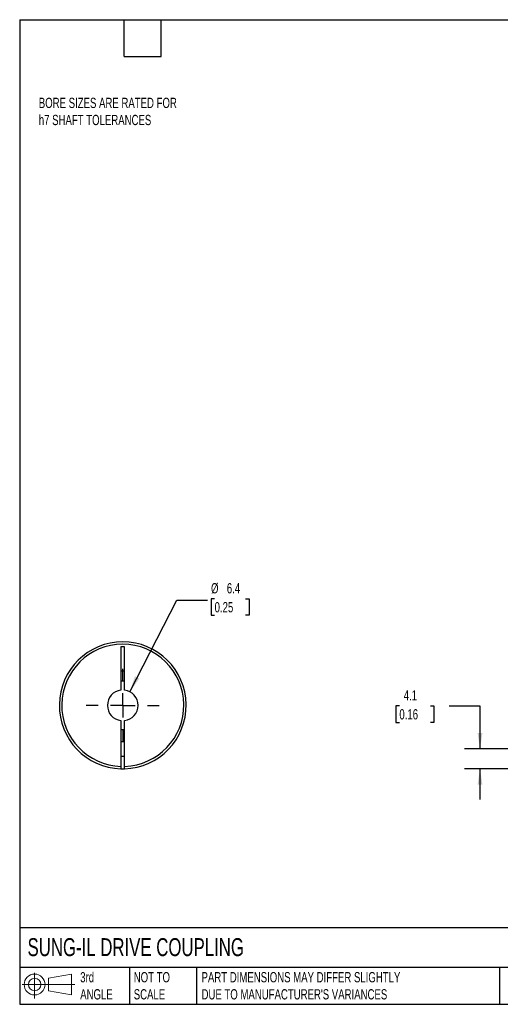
# Model space of a CAD drawing. Header units: millimetres. Extents: x 6 to 273, y 6 to 210.
# Tile 1 of 3: x 6 to 106, y 6 to 210. Entities that reach past the tile are written whole.
import ezdxf

# ---------------------------------------------------------------- set-up
doc = ezdxf.new("R2010")
doc.units = ezdxf.units.MM
doc.linetypes.add('SLD-Center', pattern=[19.05, 15.24, -1.27, 1.27, -1.27])
doc.linetypes.add('SLD-Solid', pattern=[0])
doc.layers.add('CENTER', color=40, linetype='SLD-Center')
doc.layers.add('SLD-DEFPOINTS', color=7, linetype='Continuous')
doc.layers.add('DIMENSIONS', color=140, linetype='SLD-Solid', lineweight=25)
doc.layers.add('TEXT', color=140, linetype='SLD-Solid', lineweight=25)
doc.styles.add('SLDTEXTSTYLE0', font='TXT', dxfattribs={"width": 0.7})
doc.dimstyles.new('SLDDIMSTYLE0', dxfattribs={"dimtxt": 2.158008, "dimasz": 3.302, "dimexe": 0, "dimexo": 0.0625, "dimgap": 0.539502, "dimtad": 0, "dimtih": 1, "dimtoh": 1, "dimdec": 1, "dimrnd": 1e-09, "dimzin": 12, "dimdsep": 46, "dimtxsty": 'SLDTEXTSTYLE0', "dimsah": 1, "dimcen": 0.09, "dimadec": 0, "dimazin": 3, "dimtfac": 1, "dimtdec": 1, "dimtmove": 0, "dimatfit": 0, "dimfxl": 0, "dimfrac": 2, "dimtolj": 1, "dimtzin": 12, "dimarcsym": 0})
doc.dimstyles.new('SLDDIMSTYLE4', dxfattribs={"dimtxt": 2.158008, "dimasz": 3.302, "dimexe": 0, "dimexo": 0.0625, "dimgap": 0.539502, "dimtad": 0, "dimtih": 1, "dimtoh": 1, "dimdec": 1, "dimrnd": 1e-09, "dimzin": 12, "dimdsep": 46, "dimtxsty": 'SLDTEXTSTYLE0', "dimsah": 1, "dimcen": 0, "dimadec": 0, "dimazin": 3, "dimtfac": 1, "dimtdec": 1, "dimtofl": 0, "dimtmove": 0, "dimatfit": 3, "dimfxl": 0, "dimfrac": 2, "dimtolj": 1, "dimtzin": 12, "dimarcsym": 0})

# ---------------------------------------------------------------- blocks, each defined once
blk = doc.blocks.new('Block11')
at = {"color": 7, "linetype": 'SLD-Solid', "lineweight": 18}
for p, q in [((2.59, 5.31), (2.59, 0)), ((5.48, 4.17), (10.18, 5.03)), ((5.48, 1.6), (5.48, 4.17)), ((10.18, 5.03), (10.18, 0.73)), ((0, 2.88), (10.87, 2.88)), ((5.48, 1.6), (10.18, 0.73))]:
    blk.add_line(p, q, dxfattribs=at)
for radius in [2.15, 1.29]:
    blk.add_circle((2.59, 2.88), radius, dxfattribs=at)
blk = doc.blocks.new('Block12')
at = {"layer": 'SLD-DEFPOINTS'}
blk.add_blockref('Block11', (0, 0), dxfattribs=at)
blk = doc.blocks.new('_D_1')
at = {"layer": 'DIMENSIONS'}
for p, q in [((84.77, 67.97), (84.05, 67.97)), ((84.05, 67.97), (84.05, 64.54)), ((91.18, 67.97), (91.91, 67.97)), ((91.91, 67.97), (91.91, 64.54)), ((95.07, 67.97), (101.42, 67.97)), ((101.42, 67.97), (101.42, 59.05)), ((84.05, 64.54), (84.77, 64.54)), ((91.91, 64.54), (91.18, 64.54)), ((109.04, 59.05), (98.25, 59.05)), ((111.33, 54.96), (98.25, 54.96)), ((101.42, 54.96), (101.42, 48.61))]:
    blk.add_line(p, q, dxfattribs=at)
for points in [[(101.42, 59.05), (101.93, 62.35), (100.92, 62.35)], [(101.42, 54.96), (100.92, 51.65), (101.93, 51.65)]]:
    blk.add_solid(points, dxfattribs=at)
at = {"layer": 'DIMENSIONS', "char_height": 2.117, "attachment_point": 1, "style": 'SLDTEXTSTYLE0'}
for s, insert in [('4.1', (85.67, 71.18)), ('0.16', (84.77, 67.26))]:
    blk.add_mtext(s, dxfattribs=dict(at, insert=insert))
blk = doc.blocks.new('_D_8')
at = {"layer": 'DIMENSIONS'}
for p, q in [((29.09, 70.87), (38.81, 89.76)), ((38.81, 89.76), (45.16, 89.76)), ((46.61, 90.06), (45.88, 90.06)), ((45.88, 90.06), (45.88, 86.63)), ((53.02, 90.06), (53.74, 90.06)), ((53.74, 90.06), (53.74, 86.63)), ((45.88, 86.63), (46.61, 86.63)), ((53.74, 86.63), (53.02, 86.63))]:
    blk.add_line(p, q, dxfattribs=at)
blk.add_solid([(29.09, 70.87), (31.06, 73.58), (30.15, 74.04)], dxfattribs=at)
at = {"layer": 'DIMENSIONS', "char_height": 2.117, "attachment_point": 1, "style": 'SLDTEXTSTYLE0'}
for s, insert in [('%%c', (45.87, 93.27)), ('6.4', (49.13, 93.27)), ('0.25', (46.61, 89.36))]:
    blk.add_mtext(s, dxfattribs=dict(at, insert=insert))
blk = doc.blocks.new('SW_CENTERMARKSYMBOL_3')
at = {"layer": 'CENTER', "color": 0}
for p, q in [((0, 5.08), (0, 7.54)), ((0, 0), (0, 2.54)), ((-5.08, 0), (-7.54, 0)), ((0, 0), (-2.54, 0)), ((0, 0), (0, -2.54)), ((0, 0), (2.54, 0)), ((5.08, 0), (7.54, 0)), ((0, -5.08), (0, -7.54))]:
    blk.add_line(p, q, dxfattribs=at)

msp = doc.modelspace()

# ---------------------------------------------------------------- linework, layer by layer
for p, q in [((28.02, 80.15), (27.27, 80.15)), ((27.27, 80.15), (27.27, 71.2)), ((28.02, 71.2), (28.02, 80.15)), ((27.27, 75.15), (28.02, 75.15)), ((27.27, 64.9), (27.27, 55.46)), ((28.02, 55.46), (28.02, 64.9)), ((28.02, 60.55), (27.27, 60.55)), ((27.27, 57.55), (28.02, 57.55))]:
    msp.add_line(p, q)
for radius, start, end in [(13.1, 271.6404, 268.3596), (12.6, 271.7055, 268.2945), (3.17, 96.7831, 263.2169), (5, 85.6988, 94.3012), (3.17, 276.7831, 83.2169), (5, 265.6988, 274.3012), (13.1, 268.3596, 271.6404)]:
    msp.add_arc((27.64, 68.05), radius, start, end)
for points in [[(27.27, 55.46), (27.27, 55.32), (27.27, 55.2), (27.27, 55.01), (27.27, 54.96), (27.27, 54.96)], [(28.02, 54.96), (28.02, 54.96), (28.02, 55.01), (28.02, 55.2), (28.02, 55.32), (28.02, 55.46)]]:
    msp.add_open_spline(points, degree=3, knots=[0, 0, 0, 0, 0.5, 0.5, 1, 1, 1, 1])
at = {"layer": 'TEXT'}
for p, q in [((6.35, 209.55), (273.05, 209.55)), ((6.35, 209.55), (6.35, 6.35)), ((27.94, 201.93), (27.94, 209.55)), ((35.56, 201.93), (35.56, 209.55)), ((27.94, 201.93), (35.56, 201.93)), ((273.05, 22.13), (6.35, 22.13)), ((273.05, 13.97), (6.35, 13.97)), ((29.04, 13.97), (29.04, 6.35)), ((42.84, 13.97), (42.84, 6.35)), ((105.48, 13.97), (105.48, 6.35)), ((6.35, 6.35), (273.05, 6.35))]:
    msp.add_line(p, q, dxfattribs=at)

# ---------------------------------------------------------------- block references
at = {"layer": 'CENTER'}
msp.add_blockref('SW_CENTERMARKSYMBOL_3', (27.64, 68.05), dxfattribs=at)
at = {"layer": 'SLD-DEFPOINTS'}
msp.add_blockref('Block12', (6.84, 7.55), dxfattribs=at)

# ---------------------------------------------------------------- texts
at = {"layer": 'TEXT', "attachment_point": 1, "style": 'SLDTEXTSTYLE0'}
for s, insert, char_height in [('BORE SIZES ARE RATED FOR^Jh7 SHAFT TOLERANCES', (10.3, 193.44), 2.1167), ('SUNG-IL DRIVE COUPLING', (7.97, 20), 3.7042), ('3rd^JANGLE', (18.85, 13), 2.117), ('NOT TO^JSCALE', (29.91, 13), 2.1167), ("PART DIMENSIONS MAY DIFFER SLIGHTLY ^JDUE TO MANUFACTURER'S VARIANCES", (43.91, 13), 2.1167)]:
    msp.add_mtext(s, dxfattribs=dict(at, insert=insert, char_height=char_height))

# ---------------------------------------------------------------- dimensions: what is measured, and where the dimension line sits
at = {"layer": 'DIMENSIONS'}
dim = msp.add_diameter_dim_2p(p1=(26.19008, 65.22779), p2=(29.09441, 70.87469), dimstyle='SLDDIMSTYLE4', dxfattribs=at)
dim.commit()
dim.dimension.update_dxf_attribs({"geometry": '_D_8', "text_midpoint": (49.81225, 89.75808), "dimtype": 163})
dim = msp.add_linear_dim(base=(101.42, 59.05), p1=(112.6, 54.96), p2=(110.31, 59.05), angle=90, dimstyle='SLDDIMSTYLE0', dxfattribs=at)
dim.commit()
dim.dimension.update_dxf_attribs({"geometry": '_D_1', "text_midpoint": (101.42, 67.97), "dimtype": 160})

doc.saveas('drawing.dxf')
